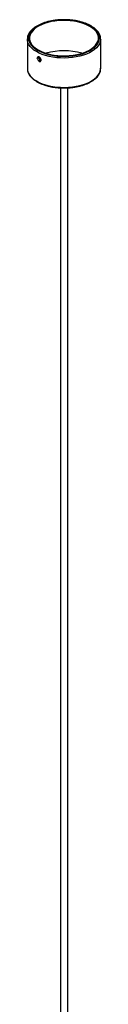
# Paper-space layout '_Trimétrica' of a CAD drawing. Header units: millimetres. Extents: x -340 to 10, y -363 to 1248.
# Tile 2 of 2: x -195 to -135, y 442 to 1248. Entities that reach past the tile are written whole.
import ezdxf

# ---------------------------------------------------------------- set-up
doc = ezdxf.new("R2010")
doc.units = ezdxf.units.MM

psp = doc.layouts.new('_Trimétrica')

# ---------------------------------------------------------------- linework, layer by layer
at = {"color": 7, "linetype": 'Continuous', "lineweight": 25}
for p, q in [((-194.92, 1232.09), (-194.91, 1232.4)), ((-194.92, 1232.09), (-194.92, 1208.08)), ((-134.92, 1208.08), (-134.92, 1232.09)), ((-186.81, 1216.5), (-186.81, 1216.39)), ((-186.81, 1216.39), (-186.8, 1216.26)), ((-185.61, 1214.13), (-185.66, 1214.17)), ((-185.61, 1214.13), (-185.5, 1214.06)), ((-167.92, 1192.25), (-167.92, -91.38)), ((-161.92, -91.38), (-161.92, 1192.25))]:
    psp.add_line(p, q, dxfattribs=at)
at = {"color": 7, "linetype": 'Continuous', "lineweight": 25, "flags": 128}
for points in [[(-184.54, 1221.94), (-182.07, 1220.9), (-179.4, 1220), (-176.55, 1219.26), (-173.55, 1218.68), (-170.45, 1218.28), (-167.29, 1218.06), (-164.09, 1218.01), (-160.91, 1218.15), (-157.78, 1218.47), (-154.73, 1218.96), (-151.8, 1219.62), (-149.04, 1220.45), (-146.46, 1221.42), (-144.12, 1222.54), (-142.02, 1223.78), (-140.2, 1225.13), (-138.68, 1226.58), (-137.48, 1228.11), (-136.62, 1229.69), (-136.09, 1231.31), (-135.92, 1232.96), (-136.1, 1234.6), (-136.63, 1236.22), (-137.5, 1237.81), (-138.7, 1239.33), (-140.23, 1240.78), (-142.05, 1242.13), (-144.15, 1243.37), (-146.5, 1244.48), (-149.08, 1245.45), (-151.85, 1246.28), (-154.78, 1246.94), (-157.83, 1247.43), (-160.96, 1247.74), (-164.15, 1247.87), (-167.34, 1247.83), (-170.51, 1247.6), (-173.6, 1247.19), (-176.59, 1246.62), (-179.44, 1245.87), (-182.12, 1244.97), (-184.58, 1243.92), (-186.81, 1242.74), (-188.77, 1241.44), (-190.44, 1240.04), (-191.8, 1238.55), (-192.83, 1236.99), (-193.53, 1235.39), (-193.88, 1233.75), (-193.87, 1232.11), (-193.52, 1230.47), (-192.82, 1228.87), (-191.78, 1227.31), (-190.41, 1225.82), (-188.74, 1224.42), (-186.77, 1223.12), (-184.54, 1221.94)], [(-145.85, 1243.63), (-148.29, 1244.66), (-150.95, 1245.55), (-153.77, 1246.28), (-156.74, 1246.84), (-159.81, 1247.22), (-162.95, 1247.42), (-166.11, 1247.45), (-169.26, 1247.29), (-172.35, 1246.95), (-175.34, 1246.43), (-178.21, 1245.74), (-180.91, 1244.9), (-183.41, 1243.9), (-185.67, 1242.77), (-187.68, 1241.51), (-189.4, 1240.14), (-190.81, 1238.68), (-191.89, 1237.15), (-192.64, 1235.57), (-193.04, 1233.96), (-193.08, 1232.33), (-192.77, 1230.71), (-192.11, 1229.12), (-191.11, 1227.57), (-189.78, 1226.1), (-188.13, 1224.71), (-186.19, 1223.42), (-183.99, 1222.25), (-181.55, 1221.22), (-178.89, 1220.34), (-176.07, 1219.61), (-173.1, 1219.05), (-170.03, 1218.67), (-166.89, 1218.46), (-163.73, 1218.44), (-160.58, 1218.6), (-157.49, 1218.94), (-154.5, 1219.46), (-151.63, 1220.14), (-148.93, 1220.99), (-146.43, 1221.99), (-144.17, 1223.12), (-142.16, 1224.38), (-140.44, 1225.75), (-139.03, 1227.2), (-137.95, 1228.73), (-137.2, 1230.31), (-136.8, 1231.93), (-136.76, 1233.56), (-137.07, 1235.18), (-137.73, 1236.77), (-138.73, 1238.31), (-140.06, 1239.79), (-141.71, 1241.18), (-143.65, 1242.47), (-145.85, 1243.63)], [(-185.5, 1214.06), (-185.22, 1213.9), (-184.61, 1213.75), (-184.09, 1213.91), (-183.75, 1214.35), (-183.63, 1215), (-183.75, 1215.76), (-184.09, 1216.53), (-184.61, 1217.17), (-185.22, 1217.6), (-185.83, 1217.75), (-186.34, 1217.59), (-186.69, 1217.16), (-186.81, 1216.5)], [(-186.48, 1216), (-186.41, 1215.55), (-186.21, 1215.11), (-185.91, 1214.74), (-185.56, 1214.49), (-185.2, 1214.4), (-184.9, 1214.49), (-184.7, 1214.75), (-184.63, 1215.12), (-184.7, 1215.57), (-184.9, 1216.01), (-185.2, 1216.39), (-185.56, 1216.64), (-185.91, 1216.72), (-186.21, 1216.63), (-186.41, 1216.38), (-186.48, 1216)], [(-186.8, 1216.26), (-186.8, 1216.37), (-186.8, 1216.42)]]:
    psp.add_lwpolyline(points, dxfattribs=at)
at = {"color": 8, "linetype": 'Continuous', "lineweight": 25, "flags": 128}
for points in [[(-185.22, 1220.71), (-187.49, 1221.91), (-189.49, 1223.22), (-191.21, 1224.64), (-192.62, 1226.15), (-193.7, 1227.73), (-194.45, 1229.36), (-194.85, 1231.02), (-194.92, 1232.09)], [(-134.92, 1232.05), (-134.94, 1231.48), (-135.25, 1229.82), (-135.9, 1228.18), (-136.89, 1226.58), (-138.2, 1225.06), (-139.84, 1223.61), (-141.76, 1222.26), (-143.96, 1221.03), (-146.4, 1219.93), (-149.07, 1218.97), (-151.91, 1218.16), (-154.91, 1217.52), (-158.03, 1217.05), (-161.22, 1216.75), (-164.47, 1216.64), (-167.71, 1216.7), (-170.92, 1216.95), (-174.07, 1217.37), (-177.1, 1217.97), (-180, 1218.73), (-182.71, 1219.64), (-185.22, 1220.71)], [(-186.8, 1216.42), (-186.69, 1216.96), (-186.38, 1217.36), (-185.91, 1217.5), (-185.35, 1217.37), (-184.79, 1216.98), (-184.32, 1216.39), (-184.01, 1215.69), (-183.9, 1214.99)], [(-183.9, 1214.99), (-184.01, 1214.39), (-184.32, 1213.99), (-184.79, 1213.85), (-185.35, 1213.99), (-185.61, 1214.13)], [(-194.92, 1208.08), (-194.85, 1207.01), (-194.45, 1205.35), (-193.7, 1203.73), (-192.62, 1202.15), (-191.21, 1200.64), (-189.49, 1199.22), (-187.49, 1197.9), (-185.22, 1196.71)], [(-185.22, 1196.71), (-182.71, 1195.64), (-180, 1194.73), (-177.1, 1193.97), (-174.07, 1193.37), (-170.92, 1192.95), (-167.71, 1192.7), (-164.47, 1192.64), (-161.22, 1192.75), (-158.03, 1193.05), (-154.91, 1193.52), (-151.91, 1194.16), (-149.07, 1194.97), (-146.4, 1195.93), (-143.96, 1197.03), (-141.76, 1198.26), (-139.84, 1199.61), (-138.2, 1201.06), (-136.89, 1202.58), (-135.9, 1204.18), (-135.25, 1205.82), (-134.94, 1207.48), (-134.92, 1208.08)]]:
    psp.add_lwpolyline(points, dxfattribs=at)
at = {"color": 7, "linetype": 'Continuous', "lineweight": 25}
psp.add_arc((-164.92, 1171.54), 51.1, 73.44007, 106.55993, dxfattribs=at)
for points, knots in [([(-134.95, 1232.04), (-134.94, 1232.18), (-134.89, 1232.86), (-135.12, 1234.1), (-135.64, 1235.72), (-136.48, 1237.3), (-137.62, 1238.83), (-139.06, 1240.28), (-140.77, 1241.65), (-142.74, 1242.91), (-144.94, 1244.06), (-147.36, 1245.08), (-149.95, 1245.96), (-152.7, 1246.69), (-155.58, 1247.27), (-158.56, 1247.69), (-161.6, 1247.95), (-164.67, 1248.05), (-167.75, 1247.98), (-170.79, 1247.75), (-173.78, 1247.35), (-176.67, 1246.8), (-179.44, 1246.09), (-182.07, 1245.23), (-184.51, 1244.24), (-186.76, 1243.11), (-188.77, 1241.86), (-190.54, 1240.5), (-192.04, 1239.03), (-193.24, 1237.48), (-194.15, 1235.87), (-194.69, 1234.21), (-194.94, 1233.05), (-194.91, 1232.46), (-194.9, 1232.43)], [0, 0, 0, 0, 0.007693, 0.039498, 0.071316, 0.1034, 0.135896, 0.168783, 0.20194, 0.235232, 0.268561, 0.301865, 0.335131, 0.368357, 0.401547, 0.434709, 0.467851, 0.500982, 0.534111, 0.567243, 0.600387, 0.633551, 0.666743, 0.699974, 0.733253, 0.766586, 0.799976, 0.833411, 0.866842, 0.900167, 0.933241, 0.965913, 0.998124, 1, 1, 1, 1]), ([(-194.91, 1208.5), (-194.91, 1207.96), (-194.9, 1206.86), (-194.49, 1205.22), (-193.8, 1203.62), (-192.8, 1202.07), (-191.51, 1200.58), (-189.93, 1199.17), (-188.08, 1197.85), (-186.38, 1196.87), (-185.3, 1196.34), (-184.97, 1196.18)], [0, 0, 0, 0, 0.114851, 0.230751, 0.347167, 0.464909, 0.584179, 0.704668, 0.825876, 0.947375, 1, 1, 1, 1]), ([(-184.97, 1196.18), (-184.56, 1196), (-183.37, 1195.45), (-181.26, 1194.66), (-178.59, 1193.84), (-175.77, 1193.18), (-172.84, 1192.68), (-169.83, 1192.33), (-166.77, 1192.15), (-163.7, 1192.13), (-160.63, 1192.28), (-157.61, 1192.59), (-154.66, 1193.07), (-151.82, 1193.7), (-149.12, 1194.47), (-146.58, 1195.4), (-144.23, 1196.46), (-142.09, 1197.65), (-140.19, 1198.95), (-138.55, 1200.36), (-137.19, 1201.87), (-136.13, 1203.45), (-135.39, 1205.09), (-134.96, 1206.74), (-134.94, 1207.84), (-134.93, 1208.37)], [0, 0, 0, 0, 0.02351, 0.068183, 0.112812, 0.157389, 0.201923, 0.246425, 0.290906, 0.335377, 0.37985, 0.424332, 0.468834, 0.513369, 0.557949, 0.602587, 0.647293, 0.692076, 0.73693, 0.781825, 0.826654, 0.871255, 0.915415, 0.958973, 1, 1, 1, 1])]:
    psp.add_open_spline(points, degree=3, knots=knots, dxfattribs=at)

doc.saveas('drawing.dxf')
